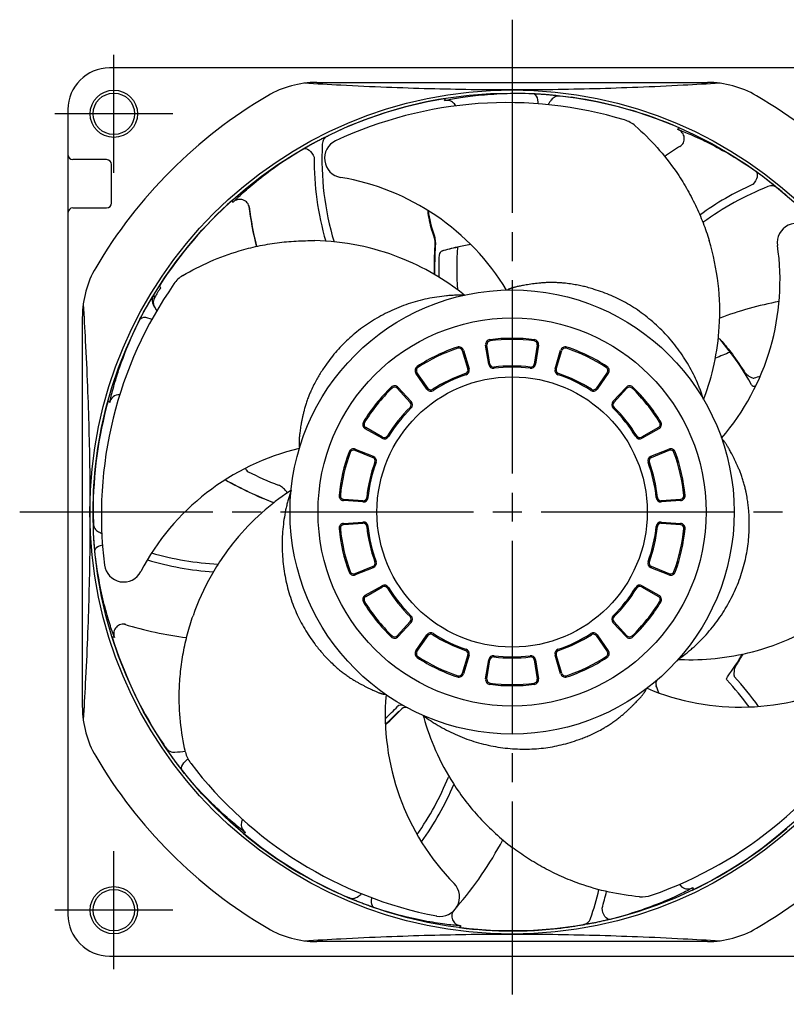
# Model space of a CAD drawing. Header units: millimetres. Extents: x 0 to 420, y 0 to 297.
# Tile 5 of 6: x 279 to 358, y 120 to 222. Entities that reach past the tile are written whole.
import ezdxf

# ---------------------------------------------------------------- set-up
doc = ezdxf.new("R2010")
doc.units = ezdxf.units.MM
doc.linetypes.add('CENTER', pattern=[27, 20, -2, 3, -2])

msp = doc.modelspace()

# ---------------------------------------------------------------- linework, layer by layer
at = {"color": 7, "linetype": 'CENTER'}
for p, q in [((330, 222), (330, 120)), ((288.75, 206.14), (288.75, 218.36)), ((294.86, 212.25), (282.64, 212.25)), ((279, 171), (381, 171)), ((288.75, 123.64), (288.75, 135.86)), ((294.86, 129.75), (282.64, 129.75))]:
    msp.add_line(p, q, dxfattribs=at)
at = {"color": 7}
for p, q in [((371.7, 217), (288.3, 217)), ((309.76, 215.5), (350.24, 215.5)), ((322.99, 213.62), (323.1, 213.85)), ((336.15, 213.96), (336.14, 213.95)), ((284, 212.7), (284, 129.3)), ((311.95, 210.47), (311.95, 210.45)), ((347.14, 210.65), (347.36, 210.78)), ((288, 207.5), (284.5, 207.5)), ((288.5, 203), (288.5, 207)), ((301.06, 203.06), (301.03, 203.32)), ((358.4, 203.82), (358.38, 203.81)), ((284.5, 202.5), (288, 202.5)), ((293.48, 194.44), (293.58, 194.23)), ((292.87, 193.44), (292.98, 193.25)), ((292.97, 192.23), (292.86, 192.43)), ((285.5, 150.76), (285.5, 191.24)), ((324.84, 187.72), (325.42, 185.8)), ((324.97, 187.75), (325.54, 185.84)), ((327.58, 186.3), (327.26, 188.28)), ((327.71, 186.32), (327.39, 188.3)), ((332.61, 188.3), (332.29, 186.32)), ((332.74, 188.28), (332.42, 186.3)), ((334.46, 185.84), (335.03, 187.75)), ((334.58, 185.8), (335.16, 187.72)), ((321.18, 183.73), (320.04, 185.38)), ((321.29, 183.81), (320.15, 185.45)), ((339.85, 185.45), (338.71, 183.81)), ((339.96, 185.38), (338.82, 183.73)), ((318.1, 183.82), (319.45, 182.35)), ((318.2, 183.91), (319.55, 182.43)), ((340.45, 182.43), (341.8, 183.91)), ((340.55, 182.35), (341.9, 183.82)), ((288.32, 182.33), (288.16, 182.52)), ((316.53, 178.65), (314.79, 179.63)), ((316.59, 178.76), (314.85, 179.75)), ((345.15, 179.75), (343.41, 178.76)), ((345.21, 179.63), (343.47, 178.65)), ((313.76, 177.51), (315.62, 176.77)), ((344.38, 176.77), (346.24, 177.51)), ((313.72, 177.39), (315.57, 176.65)), ((344.43, 176.65), (346.28, 177.39)), ((314.54, 172.04), (312.55, 172.18)), ((314.55, 172.17), (312.56, 172.31)), ((347.44, 172.31), (345.45, 172.17)), ((347.45, 172.18), (345.46, 172.04)), ((286.6, 170.97), (286.62, 170.96)), ((312.55, 169.82), (314.54, 169.96)), ((312.56, 169.69), (314.55, 169.83)), ((345.45, 169.83), (347.44, 169.69)), ((345.46, 169.96), (347.45, 169.82)), ((315.57, 165.35), (313.72, 164.61)), ((346.28, 164.61), (344.43, 165.35)), ((315.62, 165.23), (313.76, 164.49)), ((346.24, 164.49), (344.38, 165.23)), ((314.79, 162.37), (316.53, 163.35)), ((314.85, 162.25), (316.59, 163.24)), ((343.41, 163.24), (345.15, 162.25)), ((343.47, 163.35), (345.21, 162.37)), ((319.45, 159.65), (318.1, 158.18)), ((319.55, 159.57), (318.2, 158.09)), ((341.8, 158.09), (340.45, 159.57)), ((341.9, 158.18), (340.55, 159.65)), ((320.04, 156.62), (321.18, 158.27)), ((320.15, 156.55), (321.29, 158.19)), ((338.71, 158.19), (339.85, 156.55)), ((338.82, 158.27), (339.96, 156.62)), ((288.81, 157.99), (288.57, 158.07)), ((325.42, 156.2), (324.84, 154.28)), ((325.54, 156.16), (324.97, 154.25)), ((335.03, 154.25), (334.46, 156.16)), ((335.16, 154.28), (334.58, 156.2)), ((327.26, 153.72), (327.58, 155.7)), ((327.39, 153.7), (327.71, 155.68)), ((332.29, 155.68), (332.61, 153.7)), ((332.42, 155.7), (332.74, 153.72)), ((293.5, 147.51), (293.52, 147.51)), ((302.38, 137.79), (302.14, 137.73)), ((348.74, 132.08), (348.69, 131.83)), ((311.99, 131.51), (312.01, 131.52)), ((324.72, 128.13), (324.55, 127.94)), ((336.2, 128.05), (336.21, 128.06)), ((350.24, 126.5), (309.76, 126.5)), ((288.3, 125), (371.7, 125))]:
    msp.add_line(p, q, dxfattribs=at)
at = {"color": 7, "flags": 128}
for points in [[(332.15, 214.35), (332.27, 214.31), (332.39, 214.22), (332.5, 214.09), (332.58, 213.91), (332.63, 213.7), (332.66, 213.47), (332.66, 213.29)], [(308.37, 208.63), (308.5, 208.67), (308.65, 208.66), (308.81, 208.6), (308.97, 208.49), (309.13, 208.35), (309.27, 208.17), (309.4, 207.97), (309.49, 207.76)], [(355.24, 206.31), (355.33, 206.21), (355.38, 206.07), (355.39, 205.9), (355.37, 205.7), (355.3, 205.5), (355.2, 205.29), (355.07, 205.1), (354.92, 204.93)], [(322.04, 198.58), (322.01, 198.59), (322, 198.59)], [(291.46, 190.96), (291.55, 191.06), (291.68, 191.13), (291.85, 191.17), (292.04, 191.17), (292.25, 191.13), (292.47, 191.06), (292.68, 190.96), (292.69, 190.96)], [(286.6, 171), (286.6, 171), (286.6, 170.99), (286.6, 170.99), (286.6, 170.99), (286.6, 170.98), (286.6, 170.98), (286.6, 170.98), (286.6, 170.97)], [(286.79, 166.95), (286.8, 167.09), (286.88, 167.22), (287, 167.34), (287.16, 167.45), (287.36, 167.53), (287.58, 167.59)], [(295.83, 144.23), (295.78, 144.36), (295.77, 144.5), (295.8, 144.67), (295.88, 144.85), (296, 145.03), (296.16, 145.2), (296.34, 145.35), (296.44, 145.41)], [(315.73, 130.01), (315.61, 130.08), (315.53, 130.2), (315.47, 130.36), (315.44, 130.56), (315.44, 130.77), (315.48, 131), (315.49, 131.02)], [(340.15, 128.8), (340.02, 128.8), (339.88, 128.85), (339.74, 128.96), (339.61, 129.1), (339.5, 129.29), (339.41, 129.5), (339.35, 129.72), (339.32, 129.95)]]:
    msp.add_lwpolyline(points, dxfattribs=at)
at = {"color": 7}
for centre, radius in [((330, 171), 43.72), ((288.75, 212.25), 2.45), ((330, 171), 43.4), ((288.75, 212.25), 2.15), ((330, 171), 23), ((330, 171), 20.1), ((288.75, 129.75), 2.45), ((288.75, 129.75), 2.15)]:
    msp.add_circle(centre, radius, dxfattribs=at)
at = {"color": 7, "linetype": 'Continuous'}
msp.add_circle((330, 171), 14, dxfattribs=at)
at = {"color": 7}
for centre, radius, start, end in [((288.3, 212.7), 4.3, 90, 180), ((309.76, 205.5), 10, 90, 120.4015), ((350.24, 205.5), 10, 59.5985, 90), ((330, 171), 50, 120.4015, 149.5985), ((329.5, 171.54), 41.87, 73.1366, 115.1249), ((330, 171), 43.4, 99.1467, 114.5801), ((330, 171), 43.19, 99.2531, 99.3418), ((358.44, 196.2), 30, 144.3575, 145.4874), ((330, 171), 43.38, 81.8664, 83.3976), ((330, 171), 43.4, 66.4194, 81.8528), ((330, 171), 50, 30.4015, 59.5985), ((340.78, 208.74), 3, 48.8586, 73.1366), ((330, 171), 43.38, 114.5936, 116.1249), ((330, 171), 43.19, 66.5259, 66.6145), ((340.3, 207.58), 30, 177.0848, 196.6424), ((312.57, 207.64), 2, 115.1249, 260.3715), ((367.55, 176.83), 37.87, 122.0973, 125.0402), ((284.5, 208), 0.5, 180, 270), ((288, 207), 0.5, 0, 90), ((340.3, 207.58), 30.81, 179.665, 196.0545), ((308.06, 181.02), 25, 31.2586, 80.3715), ((367.55, 176.83), 30.81, 114.2105, 125.9706), ((367.55, 176.82), 30, 111.6302, 126.3499), ((330, 171), 43.38, 49.1391, 50.6703), ((288, 203), 0.5, 270, 0), ((330, 171), 43.4, 131.874, 147.3074), ((330, 171), 43.19, 131.9804, 132.0691), ((284.5, 202), 0.5, 90, 180), ((340.3, 207.58), 37.89, 187.4008, 193.8472), ((340.3, 207.58), 37.87, 187.5519, 193.8477), ((359.46, 198.9), 2, 43.1249, 188.3715), ((322.18, 199.54), 0.282, 153.911, 199.4755), ((358.44, 196.2), 36.52, 176.2561, 180.9088), ((358.44, 196.2), 36.47, 176.2561, 180.9537), ((322.94, 197.59), 0.5, 106.5539, 177.7643), ((330, 171), 28, 101.6773, 105.0942), ((358.44, 196.2), 34.18, 176.2787, 183.6468), ((332.75, 194.97), 25, 319.2586, 8.3715), ((358.44, 196.2), 36.03, 177.7643, 181.3936), ((295.5, 191.24), 10, 149.5985, 180), ((297.44, 192.92), 3, 120.8586, 145.1366), ((329.33, 170.69), 41.87, 145.1366, 187.1249), ((330, 171), 43.19, 147.4663, 148.993), ((293.73, 192.92), 1, 148.8427, 182.1035), ((293.73, 192.92), 1, 182.1061, 209.8099), ((293.84, 192.74), 1, 148.9882, 210.2471), ((309.45, 174.12), 24.86, 51.1015, 51.5801), ((364.74, 155.6), 37.87, 100.7796, 110.4583), ((318.89, 207.34), 30, 209.8117, 211.0845), ((327.76, 188.36), 0.5, 97.3628, 189), ((327.76, 188.36), 0.369, 97.3628, 189), ((330, 171), 18, 82.6372, 97.3628), ((330, 171), 17.87, 82.6372, 97.3628), ((332.24, 188.36), 0.369, 351, 82.6372), ((332.24, 188.36), 0.5, 351, 82.6372), ((351.25, 188.47), 0.5, 41.0994, 77.5351), ((351.24, 188.47), 0.5, 39.4328, 76.3851), ((330, 171), 28, 36.2227, 39.4328), ((330, 171), 18, 108.3515, 123.077), ((330, 171), 17.87, 108.3515, 123.077), ((324.49, 187.61), 0.5, 16.7143, 108.3515), ((324.49, 187.61), 0.369, 16.7143, 108.3515), ((335.51, 187.61), 0.5, 71.6485, 163.2857), ((335.51, 187.61), 0.369, 71.6485, 163.2857), ((330, 171), 17.87, 56.923, 71.6485), ((330, 171), 18, 56.923, 71.6485), ((364.74, 155.6), 34.18, 110.8242, 113.6088), ((320.45, 185.66), 0.5, 123.077, 214.7143), ((320.45, 185.66), 0.369, 123.077, 214.7143), ((325.07, 185.69), 0.369, 288.5629, 16.7143), ((325.07, 185.69), 0.5, 288.5629, 16.7143), ((328.07, 186.38), 0.5, 189, 277.1514), ((328.07, 186.38), 0.369, 189, 277.1514), ((330, 171), 15.13, 82.8486, 97.1514), ((330, 171), 15, 82.8486, 97.1514), ((331.93, 186.38), 0.5, 262.8486, 351), ((331.93, 186.38), 0.369, 262.8486, 351), ((334.93, 185.69), 0.5, 163.2857, 251.4371), ((334.93, 185.69), 0.369, 163.2857, 251.4371), ((339.55, 185.66), 0.369, 325.2857, 56.923), ((339.55, 185.66), 0.5, 325.2857, 56.923), ((330, 171), 15.13, 108.5629, 122.8657), ((330, 171), 15, 108.5629, 122.8657), ((330, 171), 15, 57.1343, 71.4371), ((330, 171), 15.13, 57.1343, 71.4371), ((364.74, 155.6), 30.81, 107.058, 108.2942), ((330, 171), 18, 134.0658, 148.7913), ((330, 171), 17.87, 134.0658, 148.7913), ((317.83, 183.57), 0.5, 42.4286, 134.0658), ((317.83, 183.57), 0.369, 42.4286, 134.0658), ((321.59, 184.02), 0.5, 214.7143, 302.8657), ((321.59, 184.02), 0.369, 214.7143, 302.8657), ((338.41, 184.02), 0.5, 237.1343, 325.2857), ((338.41, 184.02), 0.369, 237.1343, 325.2857), ((342.17, 183.57), 0.5, 45.9342, 137.5714), ((342.17, 183.57), 0.369, 45.9342, 137.5714), ((330, 171), 17.87, 31.2087, 45.9342), ((330, 171), 18, 31.2087, 45.9342), ((364.74, 155.6), 30, 108.4519, 108.8166), ((289.3, 182.14), 1, 87.0208, 169.1341), ((326.61, 191.51), 24.86, 339.1015, 339.5801), ((330, 171), 43.4, 164.6013, 180), ((330, 171), 43.19, 164.7077, 164.7964), ((330, 171), 15.13, 134.2771, 148.58), ((330, 171), 15, 134.2771, 148.58), ((319.18, 182.1), 0.369, 314.2771, 42.4286), ((319.18, 182.1), 0.5, 314.2771, 42.4286), ((340.82, 182.1), 0.5, 137.5714, 225.7229), ((340.82, 182.1), 0.369, 137.5714, 225.7229), ((330, 171), 15, 31.42, 45.7229), ((330, 171), 15.13, 31.42, 45.7229), ((315.03, 180.07), 0.5, 148.7913, 240.4286), ((315.03, 180.07), 0.369, 148.7913, 240.4286), ((344.97, 180.07), 0.369, 299.5714, 31.2087), ((344.97, 180.07), 0.5, 299.5714, 31.2087), ((316.77, 179.08), 0.5, 240.4286, 328.58), ((316.77, 179.08), 0.369, 240.4286, 328.58), ((343.23, 179.08), 0.5, 211.42, 299.5714), ((343.23, 179.08), 0.369, 211.42, 299.5714), ((313.69, 153.23), 25, 103.2586, 152.3715), ((313.58, 177.05), 0.5, 68.1429, 159.7801), ((346.42, 177.05), 0.5, 20.2199, 111.8571), ((330, 171), 18, 159.7801, 174.5056), ((330, 171), 17.87, 159.7801, 174.5056), ((313.58, 177.05), 0.369, 68.1429, 159.7801), ((315.44, 176.3), 0.369, 339.9914, 68.1429), ((315.44, 176.3), 0.5, 339.9914, 68.1429), ((344.56, 176.3), 0.5, 111.8571, 200.0086), ((344.56, 176.3), 0.369, 111.8571, 200.0086), ((346.42, 177.05), 0.369, 20.2199, 111.8571), ((330, 171), 17.87, 5.4944, 20.2199), ((330, 171), 18, 5.4944, 20.2199), ((302.88, 175.62), 0.5, 190.5307, 243.2189), ((330, 171), 15.13, 159.9914, 174.2943), ((330, 171), 15, 159.9914, 174.2943), ((330, 171), 15, 5.7057, 20.0086), ((330, 171), 15.13, 5.7057, 20.0086), ((318.89, 207.34), 36.03, 243.2189, 248.6539), ((318.89, 207.34), 37.89, 240.5979, 249.0231), ((318.89, 207.34), 37.87, 240.6077, 249.0341), ((320.69, 152.42), 24.86, 123.1015, 123.5801), ((312.58, 172.68), 0.5, 174.5056, 266.1429), ((312.58, 172.68), 0.369, 174.5056, 266.1429), ((314.58, 172.54), 0.5, 266.1429, 354.2943), ((314.58, 172.54), 0.369, 266.1429, 354.2943), ((345.42, 172.54), 0.5, 185.7057, 273.8571), ((345.42, 172.54), 0.369, 185.7057, 273.8571), ((347.42, 172.68), 0.369, 273.8571, 5.4944), ((347.42, 172.68), 0.5, 273.8571, 5.4944), ((330, 171), 43.38, 180.0482, 181.5794), ((312.58, 169.32), 0.5, 93.8571, 185.4944), ((312.58, 169.32), 0.369, 93.8571, 185.4944), ((314.58, 169.46), 0.5, 5.7057, 93.8571), ((314.58, 169.46), 0.369, 5.7057, 93.8571), ((330, 171), 15.13, 185.7057, 200.0086), ((330, 171), 15, 185.7057, 200.0086), ((330, 171), 15, 339.9914, 354.2943), ((330, 171), 15.13, 339.9914, 354.2943), ((345.42, 169.46), 0.5, 86.1429, 174.2943), ((345.42, 169.46), 0.369, 86.1429, 174.2943), ((347.42, 169.32), 0.369, 354.5056, 86.1429), ((347.42, 169.32), 0.5, 354.5056, 86.1429), ((301.01, 195.58), 30.01, 242.5425, 243.2537), ((330, 171), 18, 185.4944, 200.2199), ((330, 171), 17.87, 185.4944, 200.2199), ((330, 171), 17.87, 339.7801, 354.5056), ((330, 171), 18, 339.7801, 354.5056), ((301.01, 195.58), 30.01, 253.846, 267.2047), ((289.77, 165.75), 2, 187.1249, 332.3715), ((301.01, 195.56), 30.81, 253.4262, 266.3906), ((315.44, 165.7), 0.369, 291.8571, 20.0086), ((315.44, 165.7), 0.5, 291.8571, 20.0086), ((344.56, 165.7), 0.5, 159.9914, 248.1429), ((344.56, 165.7), 0.369, 159.9914, 248.1429), ((313.58, 164.95), 0.5, 200.2199, 291.8571), ((313.58, 164.95), 0.369, 200.2199, 291.8571), ((346.42, 164.95), 0.5, 248.1429, 339.7801), ((346.42, 164.95), 0.369, 248.1429, 339.7801), ((316.77, 162.92), 0.5, 31.42, 119.5714), ((316.77, 162.92), 0.369, 31.42, 119.5714), ((343.23, 162.92), 0.5, 60.4286, 148.58), ((343.23, 162.92), 0.369, 60.4286, 148.58), ((315.03, 161.93), 0.5, 119.5714, 211.2087), ((315.03, 161.93), 0.369, 119.5714, 211.2087), ((330, 171), 15.13, 211.42, 225.7229), ((330, 171), 15, 211.42, 225.7229), ((330, 171), 15, 314.2771, 328.58), ((330, 171), 15.13, 314.2771, 328.58), ((344.97, 161.93), 0.369, 328.7913, 60.4286), ((344.97, 161.93), 0.5, 328.7913, 60.4286), ((330, 171), 18, 211.2087, 225.9342), ((330, 171), 17.87, 211.2087, 225.9342), ((330, 171), 17.87, 314.0658, 328.7913), ((330, 171), 18, 314.0658, 328.7913), ((319.18, 159.9), 0.369, 317.5714, 45.7229), ((319.18, 159.9), 0.5, 317.5714, 45.7229), ((340.82, 159.9), 0.5, 134.2771, 222.4286), ((340.82, 159.9), 0.369, 134.2771, 222.4286), ((301.01, 195.56), 37.87, 252.8559, 262.838), ((317.83, 158.43), 0.369, 225.9342, 317.5714), ((321.59, 157.98), 0.5, 57.1343, 145.2857), ((321.59, 157.98), 0.369, 57.1343, 145.2857), ((330, 171), 15.13, 237.1343, 251.4371), ((330, 171), 15, 237.1343, 251.4371), ((330, 171), 15, 288.5629, 302.8657), ((330, 171), 15.13, 288.5629, 302.8657), ((338.41, 157.98), 0.5, 34.7143, 122.8657), ((338.41, 157.98), 0.369, 34.7143, 122.8657), ((342.17, 158.43), 0.369, 222.4286, 314.0658), ((330, 171), 43.4, 197.3285, 212.7619), ((330, 171), 43.19, 197.435, 197.5236), ((317.83, 158.43), 0.5, 225.9342, 317.5714), ((342.17, 158.43), 0.5, 222.4286, 314.0658), ((320.45, 156.34), 0.5, 145.2857, 236.923), ((320.45, 156.34), 0.369, 145.2857, 236.923), ((325.07, 156.31), 0.369, 343.2857, 71.4371), ((325.07, 156.31), 0.5, 343.2857, 71.4371), ((328.07, 155.62), 0.5, 82.8486, 171), ((330, 171), 15, 262.8486, 277.1514), ((331.93, 155.62), 0.5, 9, 97.1514), ((334.93, 156.31), 0.5, 108.5629, 196.7143), ((334.93, 156.31), 0.369, 108.5629, 196.7143), ((339.55, 156.34), 0.369, 303.077, 34.7143), ((339.55, 156.34), 0.5, 303.077, 34.7143), ((330, 171), 18, 236.923, 251.6485), ((330, 171), 17.87, 236.923, 251.6485), ((328.07, 155.62), 0.369, 82.8486, 171), ((330, 171), 15.13, 262.8486, 277.1514), ((331.93, 155.62), 0.369, 9, 97.1514), ((330, 171), 17.87, 288.3515, 303.077), ((330, 171), 18, 288.3515, 303.077), ((348.46, 180.56), 24.86, 267.1015, 267.5801), ((324.49, 154.39), 0.5, 251.6485, 343.2857), ((324.49, 154.39), 0.369, 251.6485, 343.2857), ((335.51, 154.39), 0.5, 196.7143, 288.3515), ((335.51, 154.39), 0.369, 196.7143, 288.3515), ((327.76, 153.64), 0.5, 171, 262.6372), ((327.76, 153.64), 0.369, 171, 262.6372), ((330, 171), 18, 262.6372, 277.3628), ((330, 171), 17.87, 262.6372, 277.3628), ((332.24, 153.64), 0.369, 277.3628, 9), ((332.24, 153.64), 0.5, 277.3628, 9), ((353.64, 175.79), 25, 247.2586, 296.3715), ((345.37, 153.23), 0.5, 130.8575, 202.0722), ((309.81, 138.81), 37.87, 20.7962, 22.0722), ((330.42, 133), 30, 36.4074, 43.3629), ((330.42, 133), 30.81, 35.4264, 42.8397), ((341.86, 150), 25, 175.2586, 224.3715), ((318.5, 150.5), 0.5, 60.7104, 135.7637), ((295.5, 150.76), 10, 180, 210.4015), ((292.33, 175.99), 36.03, 312.9184, 315.7637), ((292.33, 175.99), 36.52, 312.2479, 315.9745), ((292.33, 175.99), 36.47, 312.3098, 315.3483), ((318.95, 150.26), 0.5, 61.9484, 135.9745), ((330.72, 170.86), 41.87, 289.1366, 331.1249), ((344.8, 156.4), 24.86, 195.1015, 195.5801), ((330, 171), 43.38, 212.7755, 214.3067), ((292.33, 175.99), 30, 275.2665, 277.3128), ((299.09, 146.8), 3, 192.8586, 217.1366), ((330, 171), 50, 210.4015, 239.5985), ((330.09, 170.27), 41.87, 217.1366, 259.1249), ((330, 171), 50, 300.4015, 329.5985), ((295.61, 154.83), 30, 324.912, 337.9075), ((295.61, 154.83), 30.81, 324.2379, 336.9712), ((330, 171), 43.4, 230.0558, 245.4892), ((330, 171), 43.19, 230.1622, 230.2509), ((330, 171), 43.4, 295.5103, 310.9438), ((295.61, 154.83), 37.87, 319.1576, 331.9608), ((322.56, 131.11), 2, 259.1249, 44.3715), ((309.81, 138.81), 30, 340.7209, 346.6396), ((309.81, 138.81), 30.81, 343.3014, 346.6292), ((330, 171), 43.19, 295.6168, 295.7054), ((330, 171), 43.38, 245.5027, 247.0339), ((295.61, 154.83), 30, 307.9937, 308.7837), ((343.46, 134.13), 3, 264.8586, 289.1366), ((288.3, 129.3), 4.3, 180, 270), ((309.76, 136.5), 10, 239.5985, 270), ((330, 171), 43.4, 262.7831, 270), ((330, 171), 43.19, 262.8895, 262.9782), ((330, 171), 43.4, 270, 278.2165), ((330, 171), 43.38, 278.23, 279.7612), ((350.24, 136.5), 10, 270, 300.4015)]:
    msp.add_arc(centre, radius, start, end, dxfattribs=at)
for points, knots in [([(330, 214.72), (328.59, 214.72), (325.74, 214.74), (321.4, 214.83), (316.91, 214.98), (312.59, 215.18), (309.75, 215.34), (308.49, 215.42)], [0, 0, 0, 0, 4.238343, 8.545816, 13.009254, 17.736945, 21.520834, 21.520834, 21.520834, 21.520834]), ([(351.51, 215.42), (350.25, 215.34), (347.42, 215.18), (343.1, 214.98), (338.6, 214.83), (334.26, 214.74), (331.41, 214.72), (330, 214.72)], [1.29428, 1.29428, 1.29428, 1.29428, 5.072847, 9.800291, 14.266638, 18.576016, 22.814922, 22.814922, 22.814922, 22.814922]), ([(323.05, 213.63), (323.4, 213.71), (323.87, 213.8), (325.03, 213.99), (325.72, 214.09), (327.31, 214.25), (328.18, 214.32), (330.06, 214.39), (331.07, 214.39), (332.15, 214.35)], [0, 0, 0, 0, 0.25, 0.25, 0.5, 0.5, 0.75, 0.75, 1, 1, 1, 1]), ([(332.15, 214.35), (332.28, 214.34), (332.41, 214.34), (332.7, 214.32), (332.86, 214.31), (333.16, 214.29), (333.32, 214.28), (333.63, 214.26), (333.78, 214.24), (334.07, 214.21), (334.21, 214.2), (334.46, 214.17), (334.58, 214.16), (334.77, 214.13), (334.85, 214.12), (334.96, 214.1), (334.99, 214.1), (334.99, 214.09)], [0, 0, 0, 0, 0.125, 0.125, 0.25, 0.25, 0.375, 0.375, 0.5, 0.5, 0.625, 0.625, 0.75, 0.75, 0.875, 0.875, 1, 1, 1, 1]), ([(324.16, 213.07), (324.12, 213.14), (324.08, 213.21), (323.92, 213.41), (323.76, 213.52), (323.42, 213.64), (323.24, 213.66), (323.05, 213.63)], [0.3913038, 0.3913038, 0.3913038, 0.3913038, 0.5, 0.5, 0.75, 0.75, 1, 1, 1, 1]), ([(334.99, 214.09), (334.9, 214.11), (334.81, 214.1), (334.64, 214.08), (334.55, 214.05), (334.31, 213.94), (334.16, 213.83), (334.06, 213.68)], [0, 0, 0, 0, 0.25, 0.25, 0.5, 0.5, 1, 1, 1, 1]), ([(342.75, 211), (344.35, 209.61), (346.24, 207.5), (348.08, 204.57), (349.01, 202.8), (349.8, 200.98), (350.23, 199.74), (350.41, 199.12)], [0.031834, 0.031834, 0.031834, 0.031834, 6.382859, 8.400292, 10.408272, 12.391305, 14.333103, 14.333103, 14.333103, 14.333103]), ([(347.21, 210.62), (347.54, 210.5), (347.98, 210.32), (349.06, 209.86), (349.69, 209.56), (351.12, 208.84), (351.89, 208.43), (353.51, 207.47), (354.36, 206.92), (355.24, 206.31)], [0, 0, 0, 0, 0.25, 0.25, 0.5, 0.5, 0.75, 0.75, 1, 1, 1, 1]), ([(347.38, 208.86), (347.46, 208.91), (347.53, 208.96), (347.65, 209.1), (347.7, 209.18), (347.82, 209.42), (347.85, 209.61), (347.81, 209.97), (347.74, 210.14), (347.52, 210.43), (347.37, 210.55), (347.21, 210.62)], [0, 0, 0, 0, 0.125, 0.125, 0.25, 0.25, 0.5, 0.5, 0.75, 0.75, 1, 1, 1, 1]), ([(308.37, 208.63), (308.48, 208.69), (308.6, 208.76), (308.85, 208.91), (308.99, 208.98), (309.25, 209.13), (309.39, 209.21), (309.66, 209.35), (309.8, 209.42), (310.06, 209.55), (310.18, 209.62), (310.41, 209.73), (310.52, 209.78), (310.7, 209.86), (310.77, 209.9), (310.87, 209.94), (310.9, 209.95), (310.9, 209.95)], [0, 0, 0, 0, 0.125, 0.125, 0.25, 0.25, 0.375, 0.375, 0.5, 0.5, 0.625, 0.625, 0.75, 0.75, 0.875, 0.875, 1, 1, 1, 1]), ([(310.9, 209.95), (310.82, 209.91), (310.74, 209.86), (310.61, 209.74), (310.55, 209.68), (310.41, 209.46), (310.35, 209.28), (310.34, 209.1)], [0, 0, 0, 0, 0.25, 0.25, 0.5, 0.5, 1, 1, 1, 1]), ([(301.11, 203.11), (301.36, 203.36), (301.7, 203.69), (302.57, 204.48), (303.1, 204.93), (304.35, 205.93), (305.05, 206.46), (306.59, 207.53), (307.44, 208.08), (308.37, 208.63)], [0, 0, 0, 0, 0.25, 0.25, 0.5, 0.5, 0.75, 0.75, 1, 1, 1, 1]), ([(355.24, 206.31), (355.35, 206.23), (355.46, 206.15), (355.7, 205.98), (355.82, 205.89), (356.07, 205.71), (356.19, 205.62), (356.44, 205.43), (356.56, 205.34), (356.78, 205.16), (356.89, 205.07), (357.09, 204.91), (357.18, 204.83), (357.33, 204.71), (357.39, 204.65), (357.48, 204.58), (357.5, 204.56), (357.5, 204.56)], [0, 0, 0, 0, 0.125, 0.125, 0.25, 0.25, 0.375, 0.375, 0.5, 0.5, 0.625, 0.625, 0.75, 0.75, 0.875, 0.875, 1, 1, 1, 1]), ([(357.5, 204.56), (357.43, 204.61), (357.35, 204.66), (357.19, 204.73), (357.1, 204.76), (356.84, 204.8), (356.66, 204.78), (356.49, 204.71)], [0, 0, 0, 0, 0.25, 0.25, 0.5, 0.5, 1, 1, 1, 1]), ([(302.78, 202.54), (302.77, 202.63), (302.75, 202.72), (302.68, 202.88), (302.63, 202.96), (302.46, 203.17), (302.3, 203.28), (301.95, 203.39), (301.77, 203.4), (301.41, 203.32), (301.24, 203.23), (301.11, 203.11)], [0, 0, 0, 0, 0.125, 0.125, 0.25, 0.25, 0.5, 0.5, 0.75, 0.75, 1, 1, 1, 1]), ([(321.26, 202.25), (321.26, 202.24), (321.29, 201.89), (321.4, 201.22), (321.62, 200.29), (321.83, 199.72), (321.92, 199.45)], [0.1955442, 0.1955442, 0.1955442, 0.1955442, 0.2002324, 0.4885466, 0.7656352, 1, 1, 1, 1]), ([(295.9, 195.49), (297.72, 196.58), (300.31, 197.72), (303.66, 198.57), (305.64, 198.91), (307.61, 199.09), (308.92, 199.12), (309.56, 199.11)], [0.031834, 0.031834, 0.031834, 0.031834, 6.382859, 8.400292, 10.408272, 12.391305, 14.333103, 14.333103, 14.333103, 14.333103]), ([(324.9, 193.59), (323.95, 194.34), (321.87, 195.76), (318.25, 197.52), (314.09, 198.74), (311.08, 199.07), (309.56, 199.11)], [0, 0, 0, 0, 3.622916, 7.536922, 12.017629, 16.564767, 16.564767, 16.564767, 16.564767]), ([(321.91, 199.45), (321.91, 199.45), (321.93, 199.41), (321.96, 199.29), (322, 199.07), (322.01, 198.82), (322, 198.66), (321.99, 198.59)], [0, 0, 0, 0, 0.002075, 0.256522, 0.508818, 0.788513, 1, 1, 1, 1]), ([(321.93, 199.67), (321.95, 199.6), (321.97, 199.52), (322.01, 199.36), (322.02, 199.27), (322.05, 198.99), (322.06, 198.79), (322.04, 198.58)], [0, 0, 0, 0, 0.25, 0.25, 0.5, 0.5, 1, 1, 1, 1]), ([(349.91, 182.84), (350.33, 183.97), (351.04, 186.39), (351.59, 190.37), (351.47, 194.71), (350.85, 197.67), (350.41, 199.12)], [0, 0, 0, 0, 3.622916, 7.536922, 12.017629, 16.564767, 16.564767, 16.564767, 16.564767]), ([(322.79, 198.07), (323.26, 198.21), (323.78, 198.35), (324.77, 198.57), (325.21, 198.66), (325.69, 198.74)], [0.100181, 0.100181, 0.100181, 0.100181, 0.5, 0.5, 0.7950959, 0.7950959, 0.7950959, 0.7950959]), ([(329.71, 194.1), (329.68, 194.09), (329.64, 194.07), (329.58, 194.03), (329.55, 194.01), (329.53, 194)], [0, 0, 0, 0, 0.0735646, 0.141018, 0.2002971, 0.2002971, 0.2002971, 0.2002971]), ([(335.54, 194.69), (335.41, 194.7), (335.14, 194.73), (334.7, 194.76), (334.23, 194.77), (333.77, 194.77), (333.34, 194.75), (332.95, 194.72), (332.6, 194.68), (332.27, 194.64), (331.94, 194.6), (331.62, 194.55), (331.33, 194.5), (331.07, 194.45), (330.84, 194.41), (330.63, 194.37), (330.45, 194.33), (330.3, 194.29), (330.16, 194.26), (330.04, 194.22), (329.94, 194.19), (329.86, 194.16), (329.78, 194.13), (329.73, 194.11), (329.71, 194.1)], [0, 0, 0, 0, 0.385249, 0.827991, 1.309822, 1.788619, 2.218556, 2.604642, 2.947582, 3.274788, 3.614209, 3.94654, 4.241058, 4.503786, 4.73785, 4.945797, 5.129061, 5.289506, 5.429168, 5.550176, 5.654214, 5.743963, 5.827048, 5.906049, 5.906049, 5.906049, 5.906049]), ([(336.83, 194.49), (336.63, 194.53), (336.2, 194.6), (335.77, 194.66), (335.54, 194.69)], [0, 0, 0, 0, 0.621083, 1.304533, 1.304533, 1.304533, 1.304533]), ([(338.5, 194.06), (338.31, 194.12), (337.94, 194.24), (337.38, 194.38), (337.01, 194.46), (336.83, 194.49)], [0, 0, 0, 0, 0.601738, 1.166448, 1.731266, 1.731266, 1.731266, 1.731266]), ([(349.38, 183.94), (349.32, 184.09), (349.13, 184.54), (348.78, 185.3), (348.3, 186.19), (347.76, 187.06), (347.17, 187.91), (346.54, 188.71), (345.86, 189.48), (345.14, 190.2), (344.38, 190.87), (343.59, 191.5), (342.79, 192.07), (341.96, 192.58), (341.13, 193.03), (340.27, 193.43), (339.4, 193.77), (338.8, 193.97), (338.5, 194.06)], [0, 0, 0, 0, 0.485367, 1.470212, 2.485716, 3.518242, 4.550562, 5.578108, 6.601421, 7.620207, 8.632379, 9.635921, 10.63169, 11.59655, 12.53796, 13.480709, 14.420254, 15.359219, 15.359219, 15.359219, 15.359219]), ([(291.46, 190.96), (291.58, 191.19), (291.72, 191.46), (291.93, 191.86), (292.01, 192), (292.16, 192.27), (292.24, 192.4), (292.46, 192.79), (292.6, 193.01), (292.75, 193.27), (292.79, 193.33), (292.85, 193.42), (292.87, 193.44), (292.87, 193.44)], [0, 0, 0, 0, 0.25, 0.25, 0.375, 0.375, 0.5, 0.5, 0.75, 0.75, 0.875, 0.875, 1, 1, 1, 1]), ([(323.68, 193.43), (323.52, 193.42), (323.03, 193.38), (322.21, 193.28), (321.21, 193.1), (320.21, 192.86), (319.23, 192.56), (318.26, 192.2), (317.32, 191.79), (316.42, 191.33), (315.54, 190.82), (314.71, 190.26), (313.91, 189.67), (313.18, 189.05), (312.49, 188.39), (311.85, 187.7), (311.25, 186.98), (310.87, 186.47), (310.7, 186.21)], [0, 0, 0, 0, 0.485367, 1.470212, 2.485716, 3.518242, 4.550562, 5.578108, 6.601421, 7.620207, 8.632379, 9.635921, 10.63169, 11.59655, 12.53796, 13.480709, 14.420254, 15.359219, 15.359219, 15.359219, 15.359219]), ([(325.06, 193.46), (324.75, 193.46), (324.29, 193.47), (323.83, 193.44), (323.68, 193.43)], [0, 0, 0, 0, 0.915359, 1.377994, 1.377994, 1.377994, 1.377994]), ([(285.58, 192.51), (285.66, 191.25), (285.82, 188.42), (286.02, 184.1), (286.17, 179.61), (286.26, 175.27), (286.28, 172.42), (286.28, 171)], [1.29428, 1.29428, 1.29428, 1.29428, 5.076738, 9.793484, 14.253162, 18.566631, 22.814778, 22.814778, 22.814778, 22.814778]), ([(288.34, 182.39), (288.41, 182.74), (288.52, 183.21), (288.83, 184.34), (289.03, 185.01), (289.54, 186.52), (289.84, 187.34), (290.56, 189.08), (290.98, 190), (291.46, 190.96)], [0, 0, 0, 0, 0.25, 0.25, 0.5, 0.5, 0.75, 0.75, 1, 1, 1, 1]), ([(351.63, 188.8), (351.95, 188.43), (352.29, 188.02), (353.09, 186.98), (353.55, 186.32), (354.02, 185.58)], [0.100181, 0.100181, 0.100181, 0.100181, 0.5, 0.5, 1, 1, 1, 1]), ([(310.7, 186.21), (310.58, 186.05), (310.36, 185.73), (310.05, 185.24), (309.86, 184.92), (309.77, 184.75)], [0, 0, 0, 0, 0.601738, 1.166448, 1.731266, 1.731266, 1.731266, 1.731266]), ([(309.77, 184.75), (309.67, 184.57), (309.47, 184.19), (309.28, 183.79), (309.18, 183.59)], [0, 0, 0, 0, 0.621083, 1.304533, 1.304533, 1.304533, 1.304533]), ([(354.02, 185.58), (354.12, 185.41), (354.27, 185.26), (354.53, 185.07), (354.63, 185.01), (354.83, 184.92), (354.95, 184.88), (355.07, 184.85)], [0, 0, 0, 0, 0.5, 0.5, 0.75, 0.75, 1, 1, 1, 1]), ([(349.84, 182.64), (349.74, 182.93), (349.6, 183.37), (349.44, 183.8), (349.38, 183.94)], [0, 0, 0, 0, 0.915359, 1.377994, 1.377994, 1.377994, 1.377994]), ([(355.06, 184), (355.06, 183.99), (355.05, 183.99), (354.99, 183.98), (354.94, 184), (354.88, 184.07)], [0.733629, 0.733629, 0.733629, 0.733629, 0.75, 0.75, 1, 1, 1, 1]), ([(309.18, 183.59), (309.13, 183.47), (309.02, 183.22), (308.86, 182.81), (308.7, 182.37), (308.56, 181.93), (308.45, 181.51), (308.36, 181.14), (308.28, 180.79), (308.21, 180.46), (308.15, 180.14), (308.1, 179.82), (308.06, 179.52), (308.02, 179.26), (307.99, 179.03), (307.97, 178.82), (307.95, 178.64), (307.94, 178.48), (307.93, 178.34), (307.93, 178.22), (307.93, 178.11), (307.93, 178.02), (307.93, 177.94), (307.94, 177.88), (307.94, 177.86)], [0, 0, 0, 0, 0.385249, 0.827991, 1.309822, 1.788619, 2.218556, 2.604642, 2.947582, 3.274788, 3.614209, 3.94654, 4.241058, 4.503786, 4.73785, 4.945797, 5.129061, 5.289506, 5.429168, 5.550176, 5.654214, 5.743963, 5.827048, 5.906049, 5.906049, 5.906049, 5.906049]), ([(351.88, 178.42), (351.86, 178.44), (351.83, 178.47), (351.78, 178.51), (351.74, 178.54), (351.73, 178.55)], [0, 0, 0, 0, 0.0735646, 0.141018, 0.2002971, 0.2002971, 0.2002971, 0.2002971]), ([(307.94, 177.86), (307.94, 177.83), (307.95, 177.79), (307.97, 177.72), (307.98, 177.68), (307.99, 177.66)], [0, 0, 0, 0, 0.0735646, 0.141018, 0.2002971, 0.2002971, 0.2002971, 0.2002971]), ([(354.24, 173.05), (354.21, 173.18), (354.15, 173.45), (354.05, 173.87), (353.91, 174.32), (353.77, 174.76), (353.62, 175.16), (353.47, 175.52), (353.33, 175.84), (353.19, 176.15), (353.04, 176.45), (352.9, 176.74), (352.76, 177), (352.64, 177.23), (352.52, 177.44), (352.42, 177.62), (352.33, 177.78), (352.25, 177.92), (352.17, 178.03), (352.1, 178.14), (352.04, 178.22), (351.98, 178.29), (351.93, 178.36), (351.89, 178.4), (351.88, 178.42)], [0, 0, 0, 0, 0.385249, 0.827991, 1.309822, 1.788619, 2.218556, 2.604642, 2.947582, 3.274788, 3.614209, 3.94654, 4.241058, 4.503786, 4.73785, 4.945797, 5.129061, 5.289506, 5.429168, 5.550176, 5.654214, 5.743963, 5.827048, 5.906049, 5.906049, 5.906049, 5.906049]), ([(306.72, 172.98), (306.68, 173.05), (306.64, 173.11), (306.48, 173.3), (306.36, 173.42), (306.09, 173.63), (305.94, 173.72), (305.77, 173.78)], [0.3924965, 0.3924965, 0.3924965, 0.3924965, 0.5, 0.5, 0.75, 0.75, 1, 1, 1, 1]), ([(306.94, 173.13), (305.93, 172.46), (303.94, 170.92), (301.15, 168.02), (298.7, 164.44), (297.45, 161.68), (296.96, 160.25)], [0, 0, 0, 0, 3.622916, 7.536922, 12.017629, 16.564767, 16.564767, 16.564767, 16.564767]), ([(307.11, 173.24), (307.02, 172.95), (306.87, 172.51), (306.75, 172.07), (306.71, 171.92)], [0, 0, 0, 0, 0.915359, 1.377994, 1.377994, 1.377994, 1.377994]), ([(354.45, 171.76), (354.43, 171.97), (354.36, 172.4), (354.28, 172.83), (354.24, 173.05)], [0, 0, 0, 0, 0.621083, 1.304533, 1.304533, 1.304533, 1.304533]), ([(306.71, 171.92), (306.67, 171.76), (306.56, 171.29), (306.4, 170.47), (306.27, 169.47), (306.19, 168.45), (306.17, 167.42), (306.21, 166.39), (306.31, 165.37), (306.47, 164.36), (306.68, 163.37), (306.95, 162.41), (307.27, 161.47), (307.64, 160.58), (308.05, 159.72), (308.51, 158.89), (309.01, 158.1), (309.38, 157.59), (309.57, 157.34)], [0, 0, 0, 0, 0.485367, 1.470212, 2.485716, 3.518242, 4.550562, 5.578108, 6.601421, 7.620207, 8.632379, 9.635921, 10.63169, 11.59655, 12.53796, 13.480709, 14.420254, 15.359219, 15.359219, 15.359219, 15.359219]), ([(354.56, 170.04), (354.56, 170.24), (354.55, 170.63), (354.51, 171.2), (354.47, 171.58), (354.45, 171.76)], [0, 0, 0, 0, 0.601738, 1.166448, 1.731266, 1.731266, 1.731266, 1.731266]), ([(286.28, 171), (286.28, 169.58), (286.26, 166.71), (286.17, 162.35), (286.02, 157.86), (285.82, 153.56), (285.66, 150.74), (285.58, 149.49)], [0, 0, 0, 0, 4.272359, 8.602913, 13.066499, 17.768017, 21.520979, 21.520979, 21.520979, 21.520979]), ([(286.79, 166.95), (286.77, 167.08), (286.76, 167.22), (286.73, 167.51), (286.72, 167.66), (286.7, 167.97), (286.69, 168.13), (286.67, 168.43), (286.66, 168.58), (286.65, 168.87), (286.64, 169.02), (286.63, 169.27), (286.63, 169.39), (286.63, 169.58), (286.63, 169.66), (286.63, 169.77), (286.63, 169.8), (286.63, 169.8)], [0, 0, 0, 0, 0.125, 0.125, 0.25, 0.25, 0.375, 0.375, 0.5, 0.5, 0.625, 0.625, 0.75, 0.75, 0.875, 0.875, 1, 1, 1, 1]), ([(286.63, 169.8), (286.64, 169.71), (286.65, 169.63), (286.7, 169.46), (286.74, 169.38), (286.88, 169.15), (287.01, 169.03), (287.17, 168.94)], [0, 0, 0, 0, 0.25, 0.25, 0.5, 0.5, 1, 1, 1, 1]), ([(348.3, 156.57), (348.42, 156.67), (348.79, 156.99), (349.4, 157.56), (350.1, 158.29), (350.76, 159.07), (351.39, 159.89), (351.96, 160.75), (352.47, 161.63), (352.94, 162.54), (353.35, 163.46), (353.7, 164.41), (353.99, 165.35), (354.22, 166.29), (354.39, 167.22), (354.5, 168.16), (354.56, 169.1), (354.57, 169.73), (354.56, 170.04)], [0, 0, 0, 0, 0.485367, 1.470212, 2.485716, 3.518242, 4.550562, 5.578108, 6.601421, 7.620207, 8.632379, 9.635921, 10.63169, 11.59655, 12.53796, 13.480709, 14.420254, 15.359219, 15.359219, 15.359219, 15.359219]), ([(288.79, 158.06), (288.66, 158.39), (288.5, 158.84), (288.15, 159.96), (287.96, 160.63), (287.57, 162.18), (287.38, 163.03), (287.05, 164.89), (286.9, 165.88), (286.79, 166.95)], [0, 0, 0, 0, 0.25, 0.25, 0.5, 0.5, 0.75, 0.75, 1, 1, 1, 1]), ([(296.17, 146.14), (295.7, 148.2), (295.41, 151.02), (295.64, 154.47), (295.93, 156.45), (296.36, 158.38), (296.74, 159.64), (296.96, 160.25)], [0.031834, 0.031834, 0.031834, 0.031834, 6.382859, 8.400292, 10.408272, 12.391305, 14.333103, 14.333103, 14.333103, 14.333103]), ([(347.41, 155.72), (348.62, 155.67), (351.14, 155.75), (355.1, 156.45), (359.18, 157.91), (361.81, 159.41), (363.05, 160.27)], [0, 0, 0, 0, 3.622916, 7.536922, 12.017629, 16.564767, 16.564767, 16.564767, 16.564767]), ([(290.01, 159.34), (289.92, 159.37), (289.83, 159.39), (289.65, 159.39), (289.56, 159.38), (289.29, 159.31), (289.13, 159.21), (288.89, 158.94), (288.8, 158.78), (288.73, 158.42), (288.74, 158.23), (288.79, 158.06)], [0, 0, 0, 0, 0.125, 0.125, 0.25, 0.25, 0.5, 0.5, 0.75, 0.75, 1, 1, 1, 1]), ([(309.57, 157.34), (309.68, 157.18), (309.92, 156.87), (310.29, 156.43), (310.54, 156.15), (310.67, 156.01)], [0, 0, 0, 0, 0.601738, 1.166448, 1.731266, 1.731266, 1.731266, 1.731266]), ([(347.2, 155.73), (347.45, 155.91), (347.82, 156.18), (348.18, 156.47), (348.3, 156.57)], [0, 0, 0, 0, 0.915359, 1.377994, 1.377994, 1.377994, 1.377994]), ([(310.67, 156.01), (310.81, 155.86), (311.11, 155.55), (311.43, 155.25), (311.6, 155.09)], [0, 0, 0, 0, 0.621083, 1.304533, 1.304533, 1.304533, 1.304533]), ([(311.6, 155.09), (311.69, 155.01), (311.9, 154.82), (312.23, 154.54), (312.6, 154.26), (312.98, 153.99), (313.34, 153.75), (313.67, 153.55), (313.97, 153.37), (314.27, 153.2), (314.56, 153.05), (314.85, 152.9), (315.11, 152.77), (315.35, 152.65), (315.56, 152.55), (315.75, 152.47), (315.92, 152.39), (316.07, 152.33), (316.2, 152.28), (316.31, 152.24), (316.41, 152.2), (316.5, 152.18), (316.58, 152.16), (316.64, 152.15), (316.66, 152.14)], [0, 0, 0, 0, 0.385249, 0.827991, 1.309822, 1.788619, 2.218556, 2.604642, 2.947582, 3.274788, 3.614209, 3.94654, 4.241058, 4.503786, 4.73785, 4.945797, 5.129061, 5.289506, 5.429168, 5.550176, 5.654214, 5.743963, 5.827048, 5.906049, 5.906049, 5.906049, 5.906049]), ([(353.24, 155.21), (353.13, 155.04), (353.05, 154.85), (352.99, 154.53), (352.98, 154.42), (352.97, 154.19), (352.99, 154.07), (353.01, 153.95)], [0, 0, 0, 0, 0.5, 0.5, 0.75, 0.75, 1, 1, 1, 1]), ([(352.23, 153.6), (352.23, 153.6), (352.23, 153.61), (352.18, 153.66), (352.19, 153.72), (352.23, 153.8)], [0.7341529, 0.7341529, 0.7341529, 0.7341529, 0.75, 0.75, 1, 1, 1, 1]), ([(316.66, 152.14), (316.69, 152.14), (316.73, 152.13), (316.8, 152.12), (316.84, 152.12), (316.86, 152.12)], [0, 0, 0, 0, 0.0735646, 0.141018, 0.2002971, 0.2002971, 0.2002971, 0.2002971]), ([(339.44, 148.58), (339.55, 148.65), (339.79, 148.78), (340.16, 149.02), (340.55, 149.28), (340.92, 149.56), (341.26, 149.83), (341.55, 150.08), (341.82, 150.31), (342.06, 150.54), (342.3, 150.77), (342.53, 150.99), (342.74, 151.21), (342.92, 151.4), (343.08, 151.57), (343.22, 151.72), (343.35, 151.86), (343.45, 151.98), (343.54, 152.09), (343.62, 152.19), (343.68, 152.27), (343.73, 152.35), (343.77, 152.42), (343.8, 152.46), (343.81, 152.49)], [0, 0, 0, 0, 0.385249, 0.827991, 1.309822, 1.788619, 2.218556, 2.604642, 2.947582, 3.274788, 3.614209, 3.94654, 4.241058, 4.503786, 4.73785, 4.945797, 5.129061, 5.289506, 5.429168, 5.550176, 5.654214, 5.743963, 5.827048, 5.906049, 5.906049, 5.906049, 5.906049]), ([(343.81, 152.49), (343.83, 152.51), (343.85, 152.55), (343.88, 152.61), (343.89, 152.65), (343.89, 152.67)], [0, 0, 0, 0, 0.0735646, 0.141018, 0.2002971, 0.2002971, 0.2002971, 0.2002971]), ([(320.8, 149.92), (321.04, 149.74), (321.41, 149.47), (321.8, 149.22), (321.93, 149.14)], [0, 0, 0, 0, 0.915359, 1.377994, 1.377994, 1.377994, 1.377994]), ([(320.85, 149.72), (321.17, 148.56), (322.03, 146.18), (323.92, 142.64), (326.57, 139.2), (328.81, 137.17), (330.01, 136.25)], [0, 0, 0, 0, 3.622916, 7.536922, 12.017629, 16.564767, 16.564767, 16.564767, 16.564767]), ([(321.93, 149.14), (322.06, 149.05), (322.48, 148.8), (323.21, 148.39), (324.12, 147.96), (325.07, 147.56), (326.04, 147.23), (327.03, 146.95), (328.03, 146.73), (329.04, 146.57), (330.05, 146.47), (331.05, 146.43), (332.04, 146.44), (333, 146.51), (333.95, 146.64), (334.87, 146.82), (335.78, 147.05), (336.38, 147.24), (336.67, 147.35)], [0, 0, 0, 0, 0.485367, 1.470212, 2.485716, 3.518242, 4.550562, 5.578108, 6.601421, 7.620207, 8.632379, 9.635921, 10.63169, 11.59655, 12.53796, 13.480709, 14.420254, 15.359219, 15.359219, 15.359219, 15.359219]), ([(336.67, 147.35), (336.87, 147.41), (337.23, 147.53), (337.77, 147.75), (338.11, 147.9), (338.28, 147.98)], [0, 0, 0, 0, 0.601738, 1.166448, 1.731266, 1.731266, 1.731266, 1.731266]), ([(338.28, 147.98), (338.47, 148.07), (338.86, 148.26), (339.24, 148.47), (339.44, 148.58)], [0, 0, 0, 0, 0.621083, 1.304533, 1.304533, 1.304533, 1.304533]), ([(295.83, 144.23), (295.75, 144.33), (295.67, 144.44), (295.49, 144.67), (295.39, 144.79), (295.21, 145.04), (295.12, 145.16), (294.93, 145.41), (294.85, 145.54), (294.68, 145.77), (294.6, 145.89), (294.45, 146.1), (294.39, 146.2), (294.28, 146.36), (294.23, 146.43), (294.18, 146.52), (294.16, 146.55), (294.16, 146.55)], [0, 0, 0, 0, 0.125, 0.125, 0.25, 0.25, 0.375, 0.375, 0.5, 0.5, 0.625, 0.625, 0.75, 0.75, 0.875, 0.875, 1, 1, 1, 1]), ([(294.16, 146.55), (294.22, 146.47), (294.27, 146.41), (294.41, 146.29), (294.48, 146.25), (294.72, 146.13), (294.9, 146.1), (295.08, 146.12)], [0, 0, 0, 0, 0.25, 0.25, 0.5, 0.5, 1, 1, 1, 1]), ([(302.33, 137.83), (302.04, 138.04), (301.67, 138.34), (300.76, 139.09), (300.24, 139.55), (299.07, 140.64), (298.45, 141.26), (297.17, 142.63), (296.51, 143.39), (295.83, 144.23)], [0, 0, 0, 0, 0.25, 0.25, 0.5, 0.5, 0.75, 0.75, 1, 1, 1, 1]), ([(323.41, 143.55), (323.41, 143.55), (323.41, 143.56), (323.42, 143.58), (323.44, 143.6), (323.46, 143.61)], [0.7336219, 0.7336219, 0.7336219, 0.7336219, 0.75, 0.75, 0.8417101, 0.8417101, 0.8417101, 0.8417101]), ([(302.09, 139.14), (302.03, 139.04), (301.98, 138.92), (301.93, 138.63), (301.95, 138.44), (302.08, 138.1), (302.19, 137.95), (302.33, 137.83)], [0.3384549, 0.3384549, 0.3384549, 0.3384549, 0.5, 0.5, 0.75, 0.75, 1, 1, 1, 1]), ([(343.19, 131.14), (341.08, 131.33), (338.32, 131.93), (335.11, 133.21), (333.31, 134.1), (331.6, 135.11), (330.53, 135.86), (330.01, 136.25)], [0.031834, 0.031834, 0.031834, 0.031834, 6.382859, 8.400292, 10.408272, 12.391305, 14.333103, 14.333103, 14.333103, 14.333103]), ([(348.67, 132.05), (348.37, 131.88), (347.94, 131.66), (346.88, 131.15), (346.25, 130.86), (344.77, 130.26), (343.95, 129.95), (342.16, 129.35), (341.2, 129.07), (340.15, 128.8)], [0, 0, 0, 0, 0.25, 0.25, 0.5, 0.5, 0.75, 0.75, 1, 1, 1, 1]), ([(347.35, 132.43), (347.42, 132.31), (347.52, 132.2), (347.79, 132.02), (347.96, 131.96), (348.33, 131.94), (348.51, 131.97), (348.67, 132.05)], [0.3078586, 0.3078586, 0.3078586, 0.3078586, 0.5, 0.5, 0.75, 0.75, 1, 1, 1, 1]), ([(313.07, 131.06), (313.16, 131.02), (313.24, 131), (313.42, 130.97), (313.51, 130.97), (313.77, 131.01), (313.94, 131.08), (314.08, 131.19)], [0, 0, 0, 0, 0.25, 0.25, 0.5, 0.5, 1, 1, 1, 1]), ([(315.73, 130.01), (315.61, 130.05), (315.47, 130.1), (315.2, 130.19), (315.06, 130.25), (314.77, 130.35), (314.62, 130.41), (314.33, 130.52), (314.19, 130.57), (313.92, 130.68), (313.79, 130.73), (313.56, 130.83), (313.45, 130.88), (313.27, 130.96), (313.2, 130.99), (313.1, 131.04), (313.07, 131.05), (313.07, 131.06)], [0, 0, 0, 0, 0.125, 0.125, 0.25, 0.25, 0.375, 0.375, 0.5, 0.5, 0.625, 0.625, 0.75, 0.75, 0.875, 0.875, 1, 1, 1, 1]), ([(324.65, 128.14), (324.3, 128.16), (323.82, 128.2), (322.66, 128.35), (321.97, 128.45), (320.4, 128.74), (319.54, 128.92), (317.72, 129.39), (316.75, 129.67), (315.73, 130.01)], [0, 0, 0, 0, 0.25, 0.25, 0.5, 0.5, 0.75, 0.75, 1, 1, 1, 1]), ([(323.86, 129.59), (323.85, 129.58), (323.84, 129.57), (323.8, 129.47), (323.77, 129.38), (323.73, 129.12), (323.75, 128.93), (323.89, 128.59), (324, 128.45), (324.3, 128.23), (324.47, 128.16), (324.65, 128.14)], [0.1060807, 0.1060807, 0.1060807, 0.1060807, 0.125, 0.125, 0.25, 0.25, 0.5, 0.5, 0.75, 0.75, 1, 1, 1, 1]), ([(337.36, 128.25), (337.44, 128.26), (337.53, 128.29), (337.69, 128.36), (337.76, 128.41), (337.97, 128.58), (338.07, 128.73), (338.13, 128.9)], [0, 0, 0, 0, 0.25, 0.25, 0.5, 0.5, 1, 1, 1, 1]), ([(340.15, 128.8), (340.03, 128.77), (339.89, 128.74), (339.61, 128.67), (339.46, 128.64), (339.16, 128.57), (339.01, 128.54), (338.71, 128.47), (338.56, 128.44), (338.27, 128.39), (338.14, 128.36), (337.88, 128.32), (337.77, 128.3), (337.57, 128.27), (337.49, 128.26), (337.38, 128.25), (337.36, 128.24), (337.36, 128.25)], [0, 0, 0, 0, 0.125, 0.125, 0.25, 0.25, 0.375, 0.375, 0.5, 0.5, 0.625, 0.625, 0.75, 0.75, 0.875, 0.875, 1, 1, 1, 1]), ([(308.49, 126.58), (309.75, 126.66), (312.59, 126.82), (316.91, 127.02), (321.4, 127.17), (325.74, 127.26), (328.59, 127.28), (330, 127.28)], [1.29428, 1.29428, 1.29428, 1.29428, 5.078647, 9.804844, 14.26949, 18.577462, 22.814885, 22.814885, 22.814885, 22.814885]), ([(330, 127.28), (331.41, 127.28), (334.26, 127.26), (338.59, 127.17), (343.09, 127.02), (347.41, 126.82), (350.25, 126.66), (351.51, 126.58)], [0, 0, 0, 0, 4.237294, 8.543239, 13.004417, 17.730754, 21.520872, 21.520872, 21.520872, 21.520872])]:
    msp.add_open_spline(points, degree=3, knots=knots, dxfattribs=at)
for points in [[(321.3, 202.23), (321.41, 201.35), (321.61, 200.49), (321.93, 199.67)], [(325.72, 198.71), (325.23, 198.62), (324.77, 198.52), (324.33, 198.42)], [(354.81, 184.19), (354.06, 185.53), (353.3, 186.64), (352.59, 187.55)], [(354.88, 184.07), (354.85, 184.11), (354.83, 184.15), (354.81, 184.19)], [(352.3, 153.91), (352.91, 154.74), (353.42, 155.53), (353.85, 156.27)], [(353.91, 156.28), (353.7, 155.94), (353.48, 155.58), (353.24, 155.21)], [(352.23, 153.8), (352.25, 153.84), (352.27, 153.88), (352.3, 153.91)]]:
    msp.add_open_spline(points, degree=3, dxfattribs=at)

doc.saveas('drawing.dxf')
